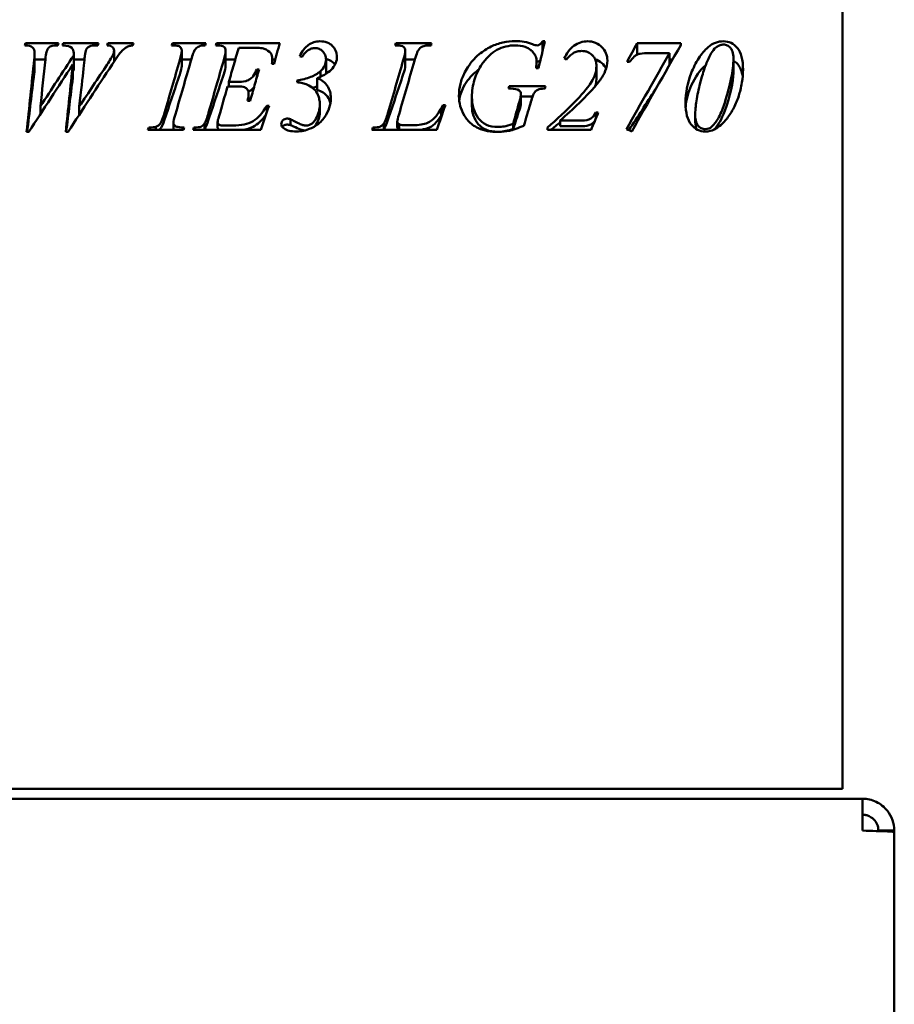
# Model space of a CAD drawing. Header units: millimetres. Extents: x 2243 to 3006, y 1276 to 2437.
# Tile 4 of 5: x 2787 to 3006, y 1704 to 1951. Entities that reach past the tile are written whole.
import ezdxf

# ---------------------------------------------------------------- set-up
doc = ezdxf.new("R2010")
doc.units = ezdxf.units.MM
doc.header["$LTSCALE"] = 12.5
doc.layers.add('Widoczne (ISO)', color=7, linetype='Continuous', lineweight=50)

msp = doc.modelspace()

# ---------------------------------------------------------------- linework, layer by layer
at = {"layer": 'Widoczne (ISO)'}
for p, q in [((2993.5, 1758.25), (2993.5, 2073.25)), ((2788.32, 1945.48), (2796.57, 1945.48)), ((2788.32, 1944.89), (2788.32, 1945.48)), ((2797.73, 1945.48), (2806.61, 1945.48)), ((2797.73, 1944.88), (2797.73, 1945.48)), ((2808.95, 1945.48), (2815.46, 1945.48)), ((2808.95, 1944.88), (2808.95, 1945.48)), ((2825.2, 1945.48), (2833.61, 1945.48)), ((2825.2, 1944.89), (2825.2, 1945.48)), ((2836.31, 1945.48), (2852.14, 1945.48)), ((2836.31, 1944.89), (2836.31, 1945.48)), ((2881.31, 1945.48), (2890.28, 1945.48)), ((2881.31, 1944.88), (2881.31, 1945.48)), ((2918.16, 1945.97), (2918.75, 1945.97)), ((2918.16, 1943.5), (2918.16, 1945.97)), ((2941.92, 1942.58), (2941.92, 1945.48)), ((2941.92, 1945.48), (2952.87, 1945.48)), ((2952.87, 1944.93), (2952.87, 1945.48)), ((2810.53, 1940.82), (2810.53, 1943.66)), ((2827.54, 1939.71), (2827.54, 1943.6)), ((2836.45, 1944.89), (2836.11, 1944.89)), ((2838.57, 1939.71), (2838.57, 1943.6)), ((2844.68, 1944.31), (2841.86, 1944.31)), ((2883.67, 1939.71), (2883.67, 1943.6)), ((2790.6, 1939.16), (2790.6, 1942.97)), ((2790.6, 1941.32), (2793.29, 1941.32)), ((2800.41, 1938.66), (2800.41, 1942.38)), ((2800.43, 1939.13), (2800.43, 1942.93)), ((2800.43, 1941.32), (2803.11, 1941.32)), ((2810.53, 1941.32), (2810.87, 1941.32)), ((2827.54, 1941.32), (2829.93, 1941.32)), ((2838.57, 1941.32), (2840.99, 1941.32)), ((2850.29, 1940.27), (2850.29, 1941.5)), ((2850.29, 1941.32), (2851.05, 1941.32)), ((2863.77, 1937.75), (2863.77, 1941.3)), ((2883.67, 1941.32), (2886.09, 1941.32)), ((2916.67, 1939.13), (2916.67, 1940.91)), ((2940.03, 1940.72), (2939.37, 1940.72)), ((2950.05, 1942.93), (2944.81, 1942.93)), ((2950.05, 1940.01), (2950.05, 1942.93)), ((2950.05, 1941.32), (2950.8, 1941.32)), ((2966.08, 1938.02), (2966.08, 1941.64)), ((2800.18, 1936.69), (2800.18, 1940.09)), ((2846.37, 1938.85), (2846.97, 1938.85)), ((2846.37, 1936.78), (2846.37, 1938.85)), ((2850.78, 1940.27), (2850.18, 1940.27)), ((2862.37, 1937.01), (2862.37, 1938.41)), ((2917.12, 1939.13), (2916.52, 1939.13)), ((2931.68, 1936.37), (2931.68, 1939.72)), ((2839.36, 1935.72), (2841.47, 1935.72)), ((2839.36, 1934.58), (2839.36, 1935.72)), ((2856.51, 1936.09), (2856.51, 1935.63)), ((2861.58, 1933.76), (2861.58, 1936.68)), ((2841.2, 1934.58), (2839.04, 1934.58)), ((2910.07, 1934.04), (2909.62, 1934.04)), ((2909.8, 1934.66), (2918.93, 1934.66)), ((2909.8, 1934.04), (2909.8, 1934.66)), ((2844.7, 1930.93), (2844.05, 1930.93)), ((2844.34, 1930.93), (2844.34, 1932.65)), ((2900.42, 1929.67), (2900.42, 1931.93)), ((2912.7, 1930.32), (2912.7, 1932.68)), ((2912.7, 1932.02), (2915.63, 1932.02)), ((2792.05, 1927.65), (2792.05, 1929.59)), ((2801.81, 1927.61), (2801.81, 1929.53)), ((2848.87, 1929.75), (2849.46, 1929.75)), ((2848.87, 1928.02), (2848.87, 1929.75)), ((2862.21, 1928.07), (2862.21, 1930.07)), ((2892.73, 1927.29), (2892.73, 1929.16)), ((2893.14, 1929.89), (2893.75, 1929.89)), ((2893.14, 1928.13), (2893.14, 1929.89)), ((2854.82, 1924.9), (2854.82, 1926.38)), ((2881.67, 1924.34), (2881.67, 1925.73)), ((2922.56, 1926), (2928.08, 1926)), ((2922.56, 1924.57), (2922.56, 1926)), ((2931.51, 1928.03), (2932.16, 1928.03)), ((2931.51, 1926.49), (2931.51, 1928.03)), ((2956.5, 1925.62), (2956.5, 1927.22)), ((2827.98, 1923.65), (2819.03, 1923.65)), ((2819.27, 1923.65), (2819.27, 1924.25)), ((2821.06, 1923.65), (2821.06, 1924.48)), ((2825.45, 1924.14), (2825.45, 1925.5)), ((2847.38, 1923.65), (2830.39, 1923.65)), ((2830.61, 1923.65), (2830.61, 1924.25)), ((2833.25, 1923.89), (2833.25, 1925.21)), ((2836.56, 1924.22), (2836.56, 1925.59)), ((2838.37, 1924.75), (2840.37, 1924.75)), ((2891.59, 1923.65), (2875.29, 1923.65)), ((2875.53, 1923.65), (2875.53, 1924.25)), ((2878.26, 1923.89), (2878.26, 1925.21)), ((2882.12, 1923.77), (2882.12, 1925.07)), ((2883.38, 1924.86), (2885.54, 1924.86)), ((2910.75, 1923.86), (2910.75, 1925.18)), ((2919.36, 1924.25), (2919.36, 1923.65)), ((2930.33, 1923.65), (2919.36, 1923.65)), ((2922.56, 1924.57), (2928.08, 1924.57)), ((2789.14, 1923.15), (2788.59, 1923.15)), ((2798.99, 1923.15), (2798.4, 1923.15)), ((2556.5, 1758.25), (2993.5, 1758.25)), ((2556.5, 1755.75), (2998.5, 1755.75)), ((2998.5, 1755.75), (2998.5, 1747.75)), ((3002.5, 1747.75), (3002.5, 1747.63)), ((3002.5, 1747.75), (3006.5, 1747.75)), ((3006.5, 1747.4), (3006.5, 1747.75)), ((3006.5, 1747.4), (3006.5, 1320.75))]:
    msp.add_line(p, q, dxfattribs=at)
for centre, major_axis, ratio, start_param, end_param in [((2788.23, 1913.05), (49.06, 164.81), 0.0542, 1.388899, 1.392503), ((2796.48, 1913.05), (-49.06, -164.81), 0.0542, 4.530491, 4.534096), ((2797.66, 1914.02), (38.63, 162.22), 0.044032, 1.386142, 1.389802), ((2806.52, 1913.05), (-49.06, -164.81), 0.0542, 4.530491, 4.534096), ((2808.88, 1914.02), (38.63, 162.22), 0.044032, 1.386142, 1.389802), ((2815.38, 1913.56), (-43.79, -163.45), 0.049175, 4.529052, 4.532685), ((2825.1, 1912.48), (54.46, 166.31), 0.0591, 1.390451, 1.394024), ((2833.52, 1913.05), (-49.06, -164.81), 0.0542, 4.530491, 4.534096), ((2836.21, 1912.48), (54.46, 166.31), 0.0591, 1.390451, 1.394024), ((2881.21, 1912.48), (54.46, 166.31), 0.0591, 1.390451, 1.394024), ((2890.22, 1914.43), (-33.58, -161.13), 0.038781, 4.526549, 4.530233), ((2923.92, 1821.69), (-775.94, 341.75), 0.129466, 4.768985, 4.769725), ((2909.71, 1914.23), (46.5, 163.89), 0.032447, 1.455007, 1.458847), ((2918.85, 1914.52), (-41.54, -162.69), 0.029414, 4.595767, 4.599636), ((2892.93, 1911.42), (101.01, 180.76), 0.04279, 1.492334, 1.496415), ((2892.93, 1910.71), (105.19, 161.95), 0.047771, 1.496882, 1.499345), ((2819.15, 1914.48), (66.61, 169.31), 0.01908, 1.520582, 1.524086), ((2828.07, 1915), (-49.81, -164.59), 0.015097, 4.660741, 4.664345), ((2830.5, 1914.67), (60.87, 167.62), 0.01779, 1.520076, 1.523616), ((2875.41, 1914.48), (66.61, 169.31), 0.01908, 1.520582, 1.524086), ((2939.89, 1878.51), (-824.57, 378.4), 0.045148, 4.73232, 4.733889)]:
    msp.add_ellipse(centre, major_axis=major_axis, ratio=ratio, start_param=start_param, end_param=end_param, dxfattribs=at)
for points in [[(2852.14, 1945.48), (2851.69, 1943.75), (2851.23, 1942.01), (2850.78, 1940.27)], [(2911.33, 1945.97), (2912.9, 1945.97), (2914.33, 1945.71), (2915.61, 1945.19)], [(2918.75, 1945.97), (2918.21, 1943.7), (2917.66, 1941.42), (2917.12, 1939.13)], [(2939.37, 1940.72), (2940.22, 1942.31), (2941.07, 1943.89), (2941.92, 1945.48)], [(2806.43, 1944.89), (2805.4, 1944.88), (2804.71, 1944.8), (2804.35, 1944.65)], [(2827.05, 1941.14), (2827.37, 1942.23), (2827.54, 1943.05), (2827.54, 1943.6)], [(2833.43, 1944.89), (2832.74, 1944.91), (2832.22, 1944.82), (2831.88, 1944.65)], [(2838.1, 1941.19), (2838.42, 1942.25), (2838.57, 1943.05), (2838.57, 1943.6)], [(2848.26, 1944.03), (2847.74, 1944.22), (2846.55, 1944.31), (2844.68, 1944.31)], [(2849.88, 1942.91), (2849.51, 1943.4), (2848.97, 1943.77), (2848.26, 1944.03)], [(2881.55, 1944.88), (2881.37, 1944.88), (2881.22, 1944.88), (2881.12, 1944.89)], [(2883.18, 1941.19), (2883.51, 1942.29), (2883.67, 1943.1), (2883.67, 1943.6)], [(2915.61, 1945.19), (2916.12, 1944.99), (2916.5, 1944.89), (2916.74, 1944.89)], [(2952.87, 1944.93), (2948.76, 1937.78), (2944.65, 1930.54), (2940.54, 1923.28)], [(2788.59, 1923.15), (2789.22, 1929.25), (2789.86, 1935.34), (2790.49, 1941.37)], [(2790.49, 1941.37), (2790.56, 1942.07), (2790.6, 1942.6), (2790.6, 1942.97)], [(2792.05, 1929.59), (2794.84, 1933.87), (2797.63, 1938.14), (2800.41, 1942.38)], [(2793.3, 1941.37), (2792.88, 1937.46), (2792.47, 1933.53), (2792.05, 1929.59)], [(2800.41, 1942.38), (2800.42, 1942.59), (2800.43, 1942.78), (2800.43, 1942.93)], [(2823.22, 1927.96), (2824.5, 1932.37), (2825.77, 1936.77), (2827.05, 1941.14)], [(2829.78, 1940.8), (2828.51, 1936.44), (2827.24, 1932.04), (2825.97, 1927.64)], [(2834.29, 1928.01), (2835.56, 1932.43), (2836.83, 1936.83), (2838.1, 1941.19)], [(2850.29, 1941.5), (2850.29, 1942.06), (2850.15, 1942.54), (2849.88, 1942.91)], [(2850.18, 1940.27), (2850.25, 1940.76), (2850.29, 1941.16), (2850.29, 1941.5)], [(2857.75, 1941.99), (2857.55, 1942.05), (2857.35, 1942.11), (2857.16, 1942.17)], [(2862.37, 1938.41), (2863.3, 1939.21), (2863.77, 1940.18), (2863.77, 1941.3)], [(2879.34, 1927.9), (2880.62, 1932.35), (2881.9, 1936.79), (2883.18, 1941.19)], [(2885.99, 1940.98), (2884.7, 1936.54), (2883.41, 1932.07), (2882.12, 1927.58)], [(2916.52, 1939.13), (2916.62, 1939.94), (2916.67, 1940.53), (2916.67, 1940.91)], [(2916.67, 1940.83), (2916.69, 1940.82), (2916.72, 1940.82), (2916.74, 1940.82)], [(2934.43, 1941.09), (2934.43, 1940.14), (2934.26, 1939.27), (2933.92, 1938.46)], [(2939.24, 1923.87), (2942.84, 1930.26), (2946.44, 1936.63), (2950.05, 1942.93)], [(2800.18, 1940.09), (2796.5, 1934.48), (2792.82, 1928.82), (2789.14, 1923.15)], [(2790.49, 1937.79), (2790.56, 1938.39), (2790.6, 1938.85), (2790.6, 1939.16)], [(2798.4, 1923.15), (2798.99, 1928.82), (2799.59, 1934.48), (2800.18, 1940.09)], [(2810.05, 1940.09), (2806.36, 1934.48), (2802.68, 1928.82), (2798.99, 1923.15)], [(2800.18, 1938.36), (2800.26, 1938.46), (2800.33, 1938.56), (2800.41, 1938.66)], [(2800.41, 1938.66), (2800.42, 1938.85), (2800.43, 1939), (2800.43, 1939.13)], [(2827.05, 1937.59), (2827.37, 1938.53), (2827.54, 1939.24), (2827.54, 1939.71)], [(2838.1, 1937.64), (2838.42, 1938.55), (2838.57, 1939.24), (2838.57, 1939.71)], [(2883.18, 1937.64), (2883.51, 1938.59), (2883.67, 1939.28), (2883.67, 1939.71)], [(2930.44, 1935.7), (2931.26, 1936.98), (2931.68, 1938.32), (2931.68, 1939.72)], [(2955.49, 1934.8), (2956.48, 1936.97), (2957.69, 1938.68), (2959.13, 1939.93)], [(2788.71, 1923.15), (2789.3, 1928.06), (2789.9, 1932.95), (2790.49, 1937.79)], [(2798.53, 1923.15), (2799.08, 1927.68), (2799.63, 1932.21), (2800.18, 1936.69)], [(2823.22, 1926.25), (2824.5, 1930.05), (2825.77, 1933.84), (2827.05, 1937.59)], [(2834.29, 1926.3), (2835.56, 1930.1), (2836.83, 1933.88), (2838.1, 1937.64)], [(2879.34, 1926.21), (2880.62, 1930.03), (2881.9, 1933.85), (2883.18, 1937.64)], [(2931.37, 1934.63), (2931.57, 1935.19), (2931.68, 1935.77), (2931.68, 1936.37)], [(2954.07, 1930.48), (2954.07, 1932.95), (2954.54, 1935.42), (2955.49, 1937.89)], [(2963.9, 1928.42), (2965.35, 1932.38), (2966.08, 1935.57), (2966.08, 1938.02)], [(2839.04, 1934.58), (2838.32, 1932.05), (2837.6, 1929.52), (2836.88, 1926.99)], [(2860.44, 1934.18), (2860.85, 1934.34), (2861.23, 1934.52), (2861.58, 1934.72)], [(2912.28, 1933.58), (2911.83, 1933.88), (2911.09, 1934.04), (2910.07, 1934.04)], [(2912.7, 1932.68), (2912.7, 1933.08), (2912.56, 1933.37), (2912.28, 1933.58)], [(2939.81, 1923.61), (2942.02, 1926.98), (2944.24, 1930.35), (2946.45, 1933.7)], [(2954.1, 1929.39), (2954.23, 1931.19), (2954.69, 1933), (2955.49, 1934.8)], [(2844.05, 1930.93), (2844.24, 1931.6), (2844.34, 1932.17), (2844.34, 1932.65)], [(2910.75, 1925.18), (2911.29, 1927.06), (2911.82, 1928.94), (2912.35, 1930.82)], [(2912.35, 1930.82), (2912.58, 1931.6), (2912.7, 1932.22), (2912.7, 1932.68)], [(2801.81, 1927.61), (2801.98, 1927.83), (2802.15, 1928.04), (2802.32, 1928.26)], [(2849.46, 1929.75), (2848.77, 1927.72), (2848.07, 1925.69), (2847.38, 1923.65)], [(2893.75, 1929.89), (2893.03, 1927.82), (2892.31, 1925.74), (2891.59, 1923.65)], [(2910.75, 1923.86), (2911.29, 1925.48), (2911.82, 1927.1), (2912.35, 1928.72)], [(2912.35, 1928.72), (2912.58, 1929.38), (2912.7, 1929.92), (2912.7, 1930.32)], [(2915.09, 1930.27), (2914.55, 1928.42), (2914.01, 1926.58), (2913.47, 1924.73)], [(2961.17, 1923.71), (2962.22, 1924.74), (2963.13, 1926.32), (2963.9, 1928.42)], [(2792.05, 1927.65), (2792.08, 1927.69), (2792.11, 1927.73), (2792.14, 1927.76)], [(2822.13, 1923.91), (2822.48, 1924.35), (2822.85, 1925.13), (2823.22, 1926.25)], [(2825.97, 1927.64), (2825.62, 1926.52), (2825.45, 1925.81), (2825.45, 1925.5)], [(2833.25, 1923.89), (2833.55, 1924.27), (2833.9, 1925.08), (2834.29, 1926.3)], [(2836.88, 1926.99), (2836.67, 1926.38), (2836.56, 1925.91), (2836.56, 1925.59)], [(2853.97, 1926.51), (2854.25, 1926.51), (2854.53, 1926.46), (2854.82, 1926.38)], [(2878.26, 1923.89), (2878.59, 1924.32), (2878.95, 1925.1), (2879.34, 1926.21)], [(2882.12, 1927.58), (2881.82, 1926.7), (2881.67, 1926.08), (2881.67, 1925.73)], [(2881.67, 1925.73), (2881.67, 1925.51), (2881.82, 1925.29), (2882.12, 1925.07)], [(2889.26, 1925.45), (2889.93, 1925.73), (2890.55, 1926.17), (2891.11, 1926.76)], [(2891.11, 1925.22), (2891.42, 1925.5), (2891.96, 1926.19), (2892.73, 1927.29)], [(2932.16, 1928.03), (2931.55, 1926.57), (2930.94, 1925.11), (2930.33, 1923.65)], [(2819.27, 1924.25), (2820.18, 1924.27), (2820.78, 1924.35), (2821.06, 1924.48)], [(2821.06, 1924.48), (2821.54, 1924.66), (2821.9, 1924.91), (2822.13, 1925.23)], [(2821.86, 1923.65), (2821.96, 1923.73), (2822.05, 1923.81), (2822.13, 1923.91)], [(2825.45, 1924.14), (2825.45, 1923.95), (2825.51, 1923.79), (2825.62, 1923.65)], [(2830.61, 1924.25), (2831.45, 1924.27), (2832.02, 1924.35), (2832.32, 1924.48)], [(2832.32, 1924.48), (2832.75, 1924.67), (2833.06, 1924.92), (2833.25, 1925.21)], [(2833.02, 1923.65), (2833.11, 1923.72), (2833.18, 1923.8), (2833.25, 1923.89)], [(2836.56, 1925.59), (2836.56, 1925.35), (2836.7, 1925.14), (2836.97, 1924.95)], [(2836.56, 1924.22), (2836.56, 1924.01), (2836.7, 1923.83), (2836.97, 1923.66)], [(2836.97, 1924.95), (2837.16, 1924.81), (2837.63, 1924.75), (2838.37, 1924.75)], [(2836.97, 1923.66), (2836.98, 1923.66), (2836.98, 1923.66), (2836.99, 1923.65)], [(2853.24, 1923.99), (2852.77, 1924.32), (2852.54, 1924.69), (2852.54, 1925.12)], [(2856.33, 1923.28), (2854.98, 1923.28), (2853.94, 1923.52), (2853.24, 1923.99)], [(2857.73, 1923.67), (2857.73, 1923.67), (2857.73, 1923.67), (2857.73, 1923.67)], [(2875.53, 1924.25), (2876.39, 1924.27), (2876.96, 1924.34), (2877.25, 1924.46)], [(2877.25, 1924.46), (2877.71, 1924.65), (2878.04, 1924.9), (2878.26, 1925.21)], [(2878.02, 1923.65), (2878.1, 1923.72), (2878.19, 1923.8), (2878.26, 1923.89)], [(2881.67, 1924.34), (2881.67, 1924.14), (2881.82, 1923.95), (2882.12, 1923.77)], [(2882.12, 1925.07), (2882.3, 1924.93), (2882.72, 1924.86), (2883.38, 1924.86)], [(2885.54, 1924.86), (2887.09, 1924.86), (2888.33, 1925.05), (2889.26, 1925.45)], [(2887.13, 1923.65), (2887.97, 1923.73), (2888.68, 1923.88), (2889.26, 1924.09)], [(2889.26, 1924.09), (2889.93, 1924.34), (2890.55, 1924.72), (2891.11, 1925.22)], [(2920.15, 1923.65), (2921, 1924.3), (2921.81, 1924.93), (2922.56, 1925.53)], [(2956.5, 1925.62), (2956.5, 1924.85), (2956.65, 1924.23), (2956.97, 1923.77)], [(2959.01, 1923.87), (2959.67, 1923.87), (2960.24, 1924.08), (2960.7, 1924.51)], [(2961.28, 1923.76), (2960.63, 1923.44), (2959.88, 1923.28), (2959.03, 1923.28)]]:
    msp.add_open_spline(points, degree=3, dxfattribs=at)
for points, knots in [([(2857.16, 1942.17), (2857.42, 1942.74), (2857.73, 1943.3), (2858.6, 1944.42), (2859.05, 1944.78), (2859.75, 1945.28), (2860.21, 1945.52), (2861.2, 1945.84), (2861.71, 1945.92), (2862.22, 1945.92)], [-0.4967539, -0.4967539, -0.4967539, -0.4967539, -0.4148406, -0.4148406, -0.3134072, -0.3134072, -0.1554767, -0.1554767, 0, 0, 0, 0]), ([(2862.22, 1945.92), (2862.84, 1945.92), (2863.46, 1945.83), (2864.67, 1945.37), (2865.08, 1945.03), (2865.7, 1944.45), (2865.99, 1944.05), (2866.31, 1943.34), (2866.39, 1943.08), (2866.5, 1942.53), (2866.52, 1942.24), (2866.52, 1941.96)], [-0.5230788, -0.5230788, -0.5230788, -0.5230788, -0.4280292, -0.4280292, -0.3233044, -0.3233044, -0.1705426, -0.1705426, -0.0876409, -0.0876409, 0, 0, 0, 0]), ([(2905.24, 1944.59), (2906.19, 1945.05), (2907.18, 1945.39), (2909.24, 1945.86), (2910.28, 1945.97), (2911.33, 1945.97)], [-0.6331354, -0.6331354, -0.6331354, -0.6331354, -0.3153479, -0.3153479, 0, 0, 0, 0]), ([(2916.74, 1944.89), (2917, 1944.89), (2917.23, 1944.96), (2917.42, 1945.08), (2917.61, 1945.2), (2917.86, 1945.5), (2918.16, 1945.97)], [0, 0, 0, 0, 1, 1, 1, 2, 2, 2, 2]), ([(2923.62, 1941.57), (2923.88, 1942.22), (2924.22, 1942.84), (2925.18, 1944.12), (2925.71, 1944.55), (2926.55, 1945.14), (2927.1, 1945.44), (2928.28, 1945.82), (2928.87, 1945.92), (2929.48, 1945.92)], [-0.5896699, -0.5896699, -0.5896699, -0.5896699, -0.4935452, -0.4935452, -0.3721803, -0.3721803, -0.1833441, -0.1833441, 0, 0, 0, 0]), ([(2929.48, 1945.92), (2930.15, 1945.92), (2930.8, 1945.81), (2932.15, 1945.26), (2932.66, 1944.84), (2933.45, 1944.05), (2933.82, 1943.54), (2934.32, 1942.35), (2934.43, 1941.73), (2934.43, 1941.09)], [-0.6569057, -0.6569057, -0.6569057, -0.6569057, -0.5338408, -0.5338408, -0.3897347, -0.3897347, -0.1949556, -0.1949556, 0, 0, 0, 0]), ([(2959.77, 1944.45), (2960.31, 1944.92), (2960.91, 1945.3), (2962.22, 1945.8), (2962.89, 1945.92), (2963.58, 1945.92)], [-0.4223718, -0.4223718, -0.4223718, -0.4223718, -0.2074007, -0.2074007, 0, 0, 0, 0]), ([(2963.58, 1945.92), (2964.97, 1945.92), (2966.14, 1945.35), (2967.08, 1944.21), (2968.03, 1943.08), (2968.5, 1941.28), (2968.5, 1938.81)], [0, 0, 0, 0, 1, 1, 1, 2, 2, 2, 2]), ([(2790.6, 1942.97), (2790.6, 1943.59), (2790.42, 1944.06), (2790.06, 1944.38), (2789.7, 1944.7), (2789.06, 1944.87), (2788.14, 1944.89)], [0, 0, 0, 0, 1, 1, 1, 2, 2, 2, 2]), ([(2796.39, 1944.89), (2795.28, 1944.91), (2794.53, 1944.71), (2794.12, 1944.31), (2793.71, 1943.91), (2793.44, 1942.93), (2793.3, 1941.37)], [0, 0, 0, 0, 1, 1, 1, 2, 2, 2, 2]), ([(2800.43, 1942.93), (2800.43, 1943.52), (2800.25, 1943.98), (2799.9, 1944.3), (2799.55, 1944.63), (2798.78, 1944.82), (2797.59, 1944.89)], [0, 0, 0, 0, 1, 1, 1, 2, 2, 2, 2]), ([(2804.35, 1944.65), (2804.1, 1944.53), (2803.88, 1944.34), (2803.7, 1944.07), (2803.52, 1943.81), (2803.38, 1943.36), (2803.27, 1942.74)], [0, 0, 0, 0, 1, 1, 1, 2, 2, 2, 2]), ([(2810.53, 1943.66), (2810.53, 1943.96), (2810.4, 1944.23), (2810.15, 1944.46), (2809.89, 1944.69), (2809.44, 1944.84), (2808.81, 1944.89)], [0, 0, 0, 0, 1, 1, 1, 2, 2, 2, 2]), ([(2808.81, 1940.09), (2809.11, 1940.55), (2809.46, 1941.08), (2810.09, 1942.14), (2810.2, 1942.4), (2810.42, 1942.91), (2810.53, 1943.31), (2810.53, 1943.66)], [-0.1523286, -0.1523286, -0.1523286, -0.1523286, -0.1316477, -0.1316477, -0.1061272, -0.1061272, 0, 0, 0, 0]), ([(2812.19, 1943.14), (2811.97, 1942.89), (2811.64, 1942.43), (2810.97, 1941.47), (2810.48, 1940.75), (2810.05, 1940.09)], [-0.3699705, -0.3699705, -0.3699705, -0.3699705, -0.2389798, -0.2389798, 0, 0, 0, 0]), ([(2815.3, 1944.89), (2815.02, 1944.87), (2814.75, 1944.83), (2814.12, 1944.66), (2813.88, 1944.54), (2813.51, 1944.35), (2813.26, 1944.16), (2812.74, 1943.72), (2812.45, 1943.43), (2812.19, 1943.14)], [-0.2712067, -0.2712067, -0.2712067, -0.2712067, -0.242568, -0.242568, -0.2038184, -0.2038184, -0.1173935, -0.1173935, 0, 0, 0, 0]), ([(2827.54, 1943.6), (2827.54, 1943.87), (2827.46, 1944.11), (2827.32, 1944.3), (2827.18, 1944.5), (2826.96, 1944.64), (2826.67, 1944.74), (2826.38, 1944.84), (2825.83, 1944.89), (2825, 1944.89)], [0, 0, 0, 0, 1, 1, 1, 2, 2, 2, 3, 3, 3, 3]), ([(2831.88, 1944.65), (2831.71, 1944.57), (2831.54, 1944.47), (2831.23, 1944.24), (2831.1, 1944.11), (2830.87, 1943.84), (2830.81, 1943.73), (2830.62, 1943.4), (2830.46, 1942.99), (2830.14, 1942.06), (2829.94, 1941.39), (2829.78, 1940.8)], [-0.3875272, -0.3875272, -0.3875272, -0.3875272, -0.3561371, -0.3561371, -0.3260926, -0.3260926, -0.2990564, -0.2990564, -0.1843851, -0.1843851, 0, 0, 0, 0]), ([(2838.57, 1943.6), (2838.57, 1944), (2838.43, 1944.32), (2838.14, 1944.55), (2837.85, 1944.78), (2837.29, 1944.89), (2836.45, 1944.89)], [0, 0, 0, 0, 1, 1, 1, 2, 2, 2, 2]), ([(2841.86, 1944.31), (2841.44, 1942.88), (2841.03, 1941.46), (2840.19, 1938.59), (2839.78, 1937.16), (2839.36, 1935.72)], [-0.9052861, -0.9052861, -0.9052861, -0.9052861, -0.4526431, -0.4526431, 0, 0, 0, 0]), ([(2860.98, 1944.2), (2860.68, 1944.2), (2860.39, 1944.16), (2859.8, 1943.97), (2859.53, 1943.83), (2858.98, 1943.46), (2858.72, 1943.22), (2858.21, 1942.66), (2857.97, 1942.33), (2857.75, 1941.99)], [-0.4119988, -0.4119988, -0.4119988, -0.4119988, -0.3215201, -0.3215201, -0.22741, -0.22741, -0.1221714, -0.1221714, 0, 0, 0, 0]), ([(2863.77, 1941.3), (2863.77, 1941.7), (2863.71, 1942.1), (2863.38, 1942.92), (2863.12, 1943.21), (2862.69, 1943.64), (2862.39, 1943.86), (2861.89, 1944.07), (2861.72, 1944.12), (2861.36, 1944.19), (2861.17, 1944.2), (2860.98, 1944.2)], [-0.3561793, -0.3561793, -0.3561793, -0.3561793, -0.2945001, -0.2945001, -0.2214409, -0.2214409, -0.1097977, -0.1097977, -0.0558889, -0.0558889, 0, 0, 0, 0]), ([(2883.67, 1943.6), (2883.67, 1944), (2883.52, 1944.32), (2883.23, 1944.54), (2882.93, 1944.76), (2882.37, 1944.88), (2881.55, 1944.88)], [0, 0, 0, 0, 1, 1, 1, 2, 2, 2, 2]), ([(2886.96, 1943.67), (2886.85, 1943.52), (2886.71, 1943.2), (2886.36, 1942.23), (2886.15, 1941.55), (2885.99, 1940.98)], [-0.3183857, -0.3183857, -0.3183857, -0.3183857, -0.1798279, -0.1798279, 0, 0, 0, 0]), ([(2890.16, 1944.89), (2889.15, 1944.89), (2888.43, 1944.8), (2888.01, 1944.61), (2887.58, 1944.42), (2887.23, 1944.11), (2886.96, 1943.67)], [0, 0, 0, 0, 1, 1, 1, 2, 2, 2, 2]), ([(2897.15, 1932.15), (2897.15, 1933.2), (2897.27, 1934.23), (2897.75, 1936.16), (2898.1, 1937.09), (2898.96, 1938.75), (2899.31, 1939.33), (2900.11, 1940.48), (2900.91, 1941.54), (2903.17, 1943.43), (2904.16, 1944.08), (2905.24, 1944.59)], [-3.19356, -3.19356, -3.19356, -3.19356, -2.229757, -2.229757, -1.368642, -1.368642, -0.886712, -0.886712, -0.359507, -0.359507, 0, 0, 0, 0]), ([(2911.33, 1944.89), (2910.51, 1944.89), (2909.69, 1944.8), (2908.12, 1944.41), (2907.39, 1944.12), (2905.97, 1943.33), (2905.32, 1942.84), (2904.07, 1941.66), (2903.5, 1940.97), (2902.99, 1940.24)], [-1.004277, -1.004277, -1.004277, -1.004277, -0.757372, -0.757372, -0.517932, -0.517932, -0.270315, -0.270315, 0, 0, 0, 0]), ([(2916.67, 1940.91), (2916.67, 1941.31), (2916.6, 1941.7), (2916.3, 1942.47), (2916.08, 1942.82), (2915.58, 1943.4), (2915.36, 1943.6), (2914.81, 1944.06), (2914.31, 1944.34), (2912.99, 1944.8), (2912.15, 1944.89), (2911.33, 1944.89)], [-0.5670882, -0.5670882, -0.5670882, -0.5670882, -0.5164021, -0.5164021, -0.4640854, -0.4640854, -0.4196399, -0.4196399, -0.2458717, -0.2458717, 0, 0, 0, 0]), ([(2927.96, 1943.48), (2927.59, 1943.48), (2927.22, 1943.44), (2926.52, 1943.25), (2926.19, 1943.12), (2925.55, 1942.75), (2925.25, 1942.52), (2924.69, 1941.98), (2924.43, 1941.66), (2924.2, 1941.32)], [-0.4559049, -0.4559049, -0.4559049, -0.4559049, -0.3451908, -0.3451908, -0.2370553, -0.2370553, -0.1242051, -0.1242051, 0, 0, 0, 0]), ([(2931.68, 1939.72), (2931.68, 1940.12), (2931.63, 1940.52), (2931.43, 1941.26), (2931.28, 1941.59), (2930.95, 1942.09), (2930.8, 1942.27), (2930.32, 1942.76), (2929.96, 1943.01), (2929.3, 1943.29), (2929.05, 1943.36), (2928.51, 1943.46), (2928.24, 1943.48), (2927.96, 1943.48)], [-0.6011646, -0.6011646, -0.6011646, -0.6011646, -0.4806787, -0.4806787, -0.3690501, -0.3690501, -0.2991941, -0.2991941, -0.1623839, -0.1623839, -0.0839753, -0.0839753, 0, 0, 0, 0]), ([(2955.49, 1937.89), (2956, 1939.21), (2956.63, 1940.51), (2958.07, 1942.72), (2958.85, 1943.66), (2959.77, 1944.45)], [-0.7961819, -0.7961819, -0.7961819, -0.7961819, -0.3674041, -0.3674041, 0, 0, 0, 0]), ([(2963.62, 1945.09), (2963.33, 1945.09), (2963.05, 1945.04), (2962.48, 1944.84), (2962.19, 1944.69), (2961.58, 1944.29), (2961.2, 1943.97), (2960.44, 1942.82), (2960.19, 1942.35), (2959.53, 1940.99), (2959.15, 1940.02), (2958.41, 1937.87), (2958.04, 1936.61), (2957.72, 1935.38)], [-1.504689, -1.504689, -1.504689, -1.504689, -1.321445, -1.321445, -1.117326, -1.117326, -0.849392, -0.849392, -0.691795, -0.691795, -0.384019, -0.384019, 0, 0, 0, 0]), ([(2966.08, 1941.64), (2966.08, 1942.2), (2966.02, 1942.8), (2965.67, 1943.85), (2965.45, 1944.13), (2965.12, 1944.51), (2964.85, 1944.73), (2964.4, 1944.95), (2964.25, 1945), (2963.94, 1945.07), (2963.78, 1945.09), (2963.62, 1945.09)], [-0.2970456, -0.2970456, -0.2970456, -0.2970456, -0.2479961, -0.2479961, -0.1999621, -0.1999621, -0.0962486, -0.0962486, -0.0484384, -0.0484384, 0, 0, 0, 0]), ([(2803.27, 1942.74), (2803.23, 1942.55), (2803.1, 1941.31), (2802.87, 1939.01), (2802.63, 1936.71), (2802.28, 1933.56), (2801.81, 1929.53)], [0, 0, 0, 0, 1, 1, 1, 2, 2, 2, 2]), ([(2866.52, 1941.96), (2866.52, 1940.98), (2866.15, 1940.03), (2865.41, 1939.12), (2864.66, 1938.2), (2863.39, 1937.39), (2861.58, 1936.68)], [0, 0, 0, 0, 1, 1, 1, 2, 2, 2, 2]), ([(2863.76, 1941.52), (2864.37, 1941.36), (2864.89, 1941.1), (2865.61, 1940.52), (2865.83, 1940.28), (2866.01, 1940.01)], [0.4367531, 0.4367531, 0.4367531, 0.4367531, 1, 1, 1.3445171, 1.3445171, 1.3445171, 1.3445171]), ([(2916.74, 1940.82), (2917, 1940.82), (2917.23, 1940.88), (2917.47, 1941.01), (2917.53, 1941.05), (2917.59, 1941.1)], [0, 0, 0, 0, 1, 1, 1.263721, 1.263721, 1.263721, 1.263721]), ([(2931.34, 1941.42), (2931.95, 1941.22), (2932.5, 1940.91), (2933.51, 1940.05), (2933.89, 1939.56), (2934.13, 1939.02)], [0.481754, 0.481754, 0.481754, 0.481754, 1, 1, 1.541904, 1.541904, 1.541904, 1.541904]), ([(2944.81, 1942.93), (2944.09, 1942.93), (2943.32, 1942.9), (2942.24, 1942.71), (2942, 1942.61), (2941.63, 1942.43), (2941.4, 1942.26), (2940.78, 1941.7), (2940.37, 1941.18), (2940.03, 1940.72)], [-0.3543558, -0.3543558, -0.3543558, -0.3543558, -0.2957896, -0.2957896, -0.2520192, -0.2520192, -0.1725573, -0.1725573, 0, 0, 0, 0]), ([(2963.9, 1930.48), (2964.54, 1932.51), (2965.13, 1934.64), (2965.85, 1938.31), (2966.08, 1940.02), (2966.08, 1941.64)], [-1.129674, -1.129674, -1.129674, -1.129674, -0.491266, -0.491266, 0, 0, 0, 0]), ([(2966.08, 1941.04), (2966.44, 1940.83), (2966.77, 1940.56), (2967.8, 1939.49), (2968.25, 1938.42), (2968.42, 1937.02)], [0.670928, 0.670928, 0.670928, 0.670928, 1, 1, 1.759425, 1.759425, 1.759425, 1.759425]), ([(2801.81, 1929.53), (2802.98, 1931.3), (2804.15, 1933.06), (2806.48, 1936.59), (2807.64, 1938.34), (2808.81, 1940.09)], [-1.273603, -1.273603, -1.273603, -1.273603, -0.636802, -0.636802, 0, 0, 0, 0]), ([(2841.47, 1935.72), (2842.16, 1935.72), (2842.93, 1935.77), (2844.18, 1936.08), (2844.5, 1936.27), (2844.97, 1936.59), (2845.23, 1936.86), (2845.84, 1937.66), (2846.14, 1938.27), (2846.37, 1938.85)], [-0.4333461, -0.4333461, -0.4333461, -0.4333461, -0.3620035, -0.3620035, -0.3011546, -0.3011546, -0.1900499, -0.1900499, 0, 0, 0, 0]), ([(2846.97, 1938.85), (2846.59, 1937.53), (2846.21, 1936.22), (2845.46, 1933.58), (2845.08, 1932.25), (2844.7, 1930.93)], [-0.8296956, -0.8296956, -0.8296956, -0.8296956, -0.4148478, -0.4148478, 0, 0, 0, 0]), ([(2856.51, 1936.09), (2857.66, 1936.26), (2858.86, 1936.53), (2860.82, 1937.31), (2861.67, 1937.78), (2862.37, 1938.41)], [-0.6352484, -0.6352484, -0.6352484, -0.6352484, -0.2841611, -0.2841611, 0, 0, 0, 0]), ([(2897.22, 1931.04), (2897.37, 1932.24), (2897.74, 1933.39), (2899.14, 1935.95), (2900.14, 1937.18), (2901.59, 1938.4), (2901.84, 1938.6), (2902.1, 1938.79)], [0.244309, 0.244309, 0.244309, 0.244309, 1, 1, 2, 2, 2.209486, 2.209486, 2.209486, 2.209486]), ([(2902.99, 1940.24), (2902.15, 1939.03), (2901.5, 1937.72), (2900.62, 1934.89), (2900.42, 1933.43), (2900.42, 1931.93)], [-0.8961495, -0.8961495, -0.8961495, -0.8961495, -0.4504548, -0.4504548, 0, 0, 0, 0]), ([(2933.92, 1938.46), (2933.63, 1937.77), (2933.23, 1937.09), (2932.28, 1935.7), (2931.67, 1934.95), (2931.05, 1934.25)], [-0.5080793, -0.5080793, -0.5080793, -0.5080793, -0.2815457, -0.2815457, 0, 0, 0, 0]), ([(2968.5, 1938.81), (2968.5, 1937.74), (2968.41, 1936.66), (2968.02, 1934.24), (2967.7, 1933.08), (2967.12, 1931.24), (2966.7, 1930.2), (2965.7, 1928.26), (2965.13, 1927.37), (2964.48, 1926.54)], [-1.093313, -1.093313, -1.093313, -1.093313, -0.900749, -0.900749, -0.655328, -0.655328, -0.317994, -0.317994, 0, 0, 0, 0]), ([(2862.21, 1930.07), (2862.21, 1930.49), (2862.17, 1930.91), (2862.01, 1931.71), (2861.9, 1932.09), (2861.47, 1933.08), (2861.12, 1933.55), (2860.21, 1934.43), (2859.61, 1934.77), (2858.7, 1935.18), (2858.29, 1935.33), (2857.41, 1935.54), (2856.96, 1935.6), (2856.51, 1935.63)], [-0.7078152, -0.7078152, -0.7078152, -0.7078152, -0.6320052, -0.6320052, -0.5601974, -0.5601974, -0.4362601, -0.4362601, -0.2697928, -0.2697928, -0.1364065, -0.1364065, 0, 0, 0, 0]), ([(2861.58, 1936.68), (2862.7, 1936.22), (2863.55, 1935.55), (2864.13, 1934.69), (2864.71, 1933.83), (2864.99, 1932.79), (2864.99, 1931.57)], [0, 0, 0, 0, 1, 1, 1, 2, 2, 2, 2]), ([(2919.36, 1924.25), (2921.7, 1926.29), (2924.18, 1928.56), (2927.71, 1932.21), (2929.34, 1934.02), (2930.44, 1935.7)], [-1.534893, -1.534893, -1.534893, -1.534893, -0.605358, -0.605358, 0, 0, 0, 0]), ([(2844.34, 1932.65), (2844.34, 1933.11), (2844.25, 1933.48), (2844.06, 1933.75), (2843.88, 1934.03), (2843.62, 1934.23), (2843.29, 1934.37), (2842.96, 1934.51), (2842.26, 1934.58), (2841.2, 1934.58)], [0, 0, 0, 0, 1, 1, 1, 2, 2, 2, 3, 3, 3, 3]), ([(2844.26, 1933.31), (2844.41, 1933.37), (2844.54, 1933.43), (2845.05, 1933.72), (2845.4, 1934.05), (2845.72, 1934.49)], [0.8166652, 0.8166652, 0.8166652, 0.8166652, 1, 1, 1.578034, 1.578034, 1.578034, 1.578034]), ([(2861.58, 1933.76), (2862.7, 1933.36), (2863.55, 1932.79), (2864.51, 1931.56), (2864.76, 1931), (2864.89, 1930.38)], [0, 0, 0, 0, 1, 1, 1.657651, 1.657651, 1.657651, 1.657651]), ([(2918.77, 1934.04), (2917.93, 1934.03), (2917.32, 1933.93), (2916.95, 1933.75), (2916.57, 1933.56), (2916.24, 1933.25), (2915.97, 1932.81)], [0, 0, 0, 0, 1, 1, 1, 2, 2, 2, 2]), ([(2931.05, 1934.25), (2929.88, 1932.94), (2928.6, 1931.63), (2925.8, 1928.91), (2924.17, 1927.43), (2922.56, 1926)], [-1.175503, -1.175503, -1.175503, -1.175503, -0.645302, -0.645302, 0, 0, 0, 0]), ([(2957.72, 1935.38), (2957.35, 1933.93), (2957.03, 1932.43), (2956.62, 1929.73), (2956.5, 1928.46), (2956.5, 1927.22)], [-0.8225367, -0.8225367, -0.8225367, -0.8225367, -0.371387, -0.371387, 0, 0, 0, 0]), ([(2864.99, 1931.57), (2864.99, 1930.78), (2864.86, 1930), (2864.32, 1928.38), (2863.89, 1927.58), (2863.15, 1926.49), (2862.81, 1926.1), (2861.57, 1924.88), (2860.63, 1924.35), (2859.27, 1923.76), (2858.7, 1923.58), (2857.52, 1923.34), (2856.93, 1923.28), (2856.33, 1923.28)], [-1.061588, -1.061588, -1.061588, -1.061588, -0.909195, -0.909195, -0.737224, -0.737224, -0.623671, -0.623671, -0.361051, -0.361051, -0.180138, -0.180138, 0, 0, 0, 0]), ([(2907, 1923.15), (2906.1, 1923.15), (2905.18, 1923.22), (2903.53, 1923.53), (2902.78, 1923.75), (2900.97, 1924.59), (2900.1, 1925.31), (2899.15, 1926.34), (2898.84, 1926.74), (2897.94, 1928.21), (2897.62, 1929.26), (2897.27, 1930.47), (2897.15, 1931.3), (2897.15, 1932.15)], [-0.6589686, -0.6589686, -0.6589686, -0.6589686, -0.5893416, -0.5893416, -0.5289447, -0.5289447, -0.4352417, -0.4352417, -0.3814502, -0.3814502, -0.2544654, -0.2544654, 0, 0, 0, 0]), ([(2900.42, 1931.93), (2900.42, 1929.89), (2900.95, 1928.13), (2902.02, 1926.64), (2903.09, 1925.15), (2904.73, 1924.41), (2906.96, 1924.41)], [0, 0, 0, 0, 1, 1, 1, 2, 2, 2, 2]), ([(2915.97, 1932.81), (2915.87, 1932.65), (2915.75, 1932.35), (2915.43, 1931.44), (2915.24, 1930.8), (2915.09, 1930.27)], [-0.2937566, -0.2937566, -0.2937566, -0.2937566, -0.167496, -0.167496, 0, 0, 0, 0]), ([(2840.37, 1924.75), (2842.48, 1924.75), (2844.17, 1925.12), (2845.45, 1925.87), (2846.72, 1926.62), (2847.86, 1927.91), (2848.87, 1929.75)], [0, 0, 0, 0, 1, 1, 1, 2, 2, 2, 2]), ([(2858.85, 1924.78), (2859.11, 1924.78), (2859.37, 1924.83), (2859.87, 1925), (2860.1, 1925.14), (2860.8, 1925.69), (2861.11, 1926.21), (2861.57, 1927.02), (2861.81, 1927.6), (2862.13, 1928.82), (2862.21, 1929.44), (2862.21, 1930.07)], [-0.5462033, -0.5462033, -0.5462033, -0.5462033, -0.5081944, -0.5081944, -0.4695767, -0.4695767, -0.3798176, -0.3798176, -0.1895158, -0.1895158, 0, 0, 0, 0]), ([(2891.11, 1926.76), (2891.3, 1926.96), (2891.55, 1927.31), (2892.07, 1928.08), (2892.43, 1928.66), (2892.73, 1929.16)], [-0.2806557, -0.2806557, -0.2806557, -0.2806557, -0.1750114, -0.1750114, 0, 0, 0, 0]), ([(2900.42, 1929.67), (2900.42, 1927.92), (2900.95, 1926.4), (2903.09, 1923.84), (2904.73, 1923.2), (2906.96, 1923.2)], [0, 0, 0, 0, 1, 1, 2, 2, 2, 2]), ([(2959.03, 1923.28), (2957.62, 1923.28), (2956.44, 1923.85), (2955.49, 1925.01), (2954.54, 1926.16), (2954.07, 1927.99), (2954.07, 1930.48)], [0, 0, 0, 0, 1, 1, 1, 2, 2, 2, 2]), ([(2960.7, 1924.51), (2961.41, 1925.18), (2961.98, 1926.03), (2963.04, 1928.01), (2963.52, 1929.27), (2963.9, 1930.48)], [-0.6733031, -0.6733031, -0.6733031, -0.6733031, -0.3826967, -0.3826967, 0, 0, 0, 0]), ([(2822.13, 1925.23), (2822.33, 1925.53), (2822.51, 1925.92), (2822.88, 1926.82), (2823.07, 1927.42), (2823.22, 1927.96)], [-0.2936312, -0.2936312, -0.2936312, -0.2936312, -0.1696689, -0.1696689, 0, 0, 0, 0]), ([(2833.25, 1925.21), (2833.42, 1925.47), (2833.59, 1925.85), (2833.94, 1926.8), (2834.14, 1927.44), (2834.29, 1928.01)], [-0.3051564, -0.3051564, -0.3051564, -0.3051564, -0.1771379, -0.1771379, 0, 0, 0, 0]), ([(2842.75, 1923.65), (2843.79, 1923.81), (2844.69, 1924.08), (2846.65, 1925.06), (2847.74, 1926.1), (2848.71, 1927.55)], [0.409727, 0.409727, 0.409727, 0.409727, 1, 1, 1.947139, 1.947139, 1.947139, 1.947139]), ([(2852.54, 1925.12), (2852.54, 1925.51), (2852.67, 1925.83), (2852.95, 1926.1), (2853.23, 1926.37), (2853.57, 1926.51), (2853.97, 1926.51)], [0, 0, 0, 0, 1, 1, 1, 2, 2, 2, 2]), ([(2854.82, 1926.38), (2854.96, 1926.33), (2855.25, 1926.18), (2856.12, 1925.71), (2856.51, 1925.48), (2857.42, 1925.05), (2857.7, 1924.95), (2858.25, 1924.82), (2858.54, 1924.78), (2858.85, 1924.78)], [-0.3250912, -0.3250912, -0.3250912, -0.3250912, -0.258593, -0.258593, -0.1699609, -0.1699609, -0.0903997, -0.0903997, 0, 0, 0, 0]), ([(2860.98, 1924.6), (2861.08, 1924.71), (2861.17, 1924.84), (2861.89, 1925.94), (2862.21, 1926.97), (2862.21, 1928.07)], [0.862009, 0.862009, 0.862009, 0.862009, 1, 1, 2, 2, 2, 2]), ([(2878.26, 1925.21), (2878.45, 1925.5), (2878.63, 1925.89), (2878.99, 1926.78), (2879.18, 1927.37), (2879.34, 1927.9)], [-0.2889007, -0.2889007, -0.2889007, -0.2889007, -0.1679055, -0.1679055, 0, 0, 0, 0]), ([(2928.08, 1926), (2928.97, 1926), (2929.7, 1926.19), (2930.27, 1926.55), (2930.85, 1926.92), (2931.26, 1927.41), (2931.51, 1928.03)], [0, 0, 0, 0, 1, 1, 1, 2, 2, 2, 2]), ([(2928.08, 1924.57), (2928.97, 1924.57), (2929.7, 1924.73), (2930.69, 1925.27), (2931.02, 1925.55), (2931.27, 1925.89)], [0, 0, 0, 0, 1, 1, 1.720848, 1.720848, 1.720848, 1.720848]), ([(2956.5, 1927.22), (2956.5, 1926.69), (2956.55, 1926.12), (2956.9, 1925.1), (2957.12, 1924.83), (2957.46, 1924.45), (2957.72, 1924.24), (2958.17, 1924.02), (2958.33, 1923.96), (2958.67, 1923.89), (2958.84, 1923.87), (2959.01, 1923.87)], [-0.3043936, -0.3043936, -0.3043936, -0.3043936, -0.2541751, -0.2541751, -0.2042852, -0.2042852, -0.1031895, -0.1031895, -0.0523212, -0.0523212, 0, 0, 0, 0]), ([(2964.48, 1926.54), (2964.01, 1925.95), (2963.49, 1925.38), (2962.41, 1924.45), (2961.87, 1924.06), (2961.28, 1923.76)], [-0.4266056, -0.4266056, -0.4266056, -0.4266056, -0.199219, -0.199219, 0, 0, 0, 0]), ([(2825.45, 1925.5), (2825.45, 1925.26), (2825.52, 1925.06), (2825.66, 1924.88), (2825.79, 1924.71), (2826.01, 1924.57), (2826.3, 1924.48), (2826.6, 1924.38), (2827.22, 1924.31), (2828.16, 1924.25)], [0, 0, 0, 0, 1, 1, 1, 2, 2, 2, 3, 3, 3, 3]), ([(2852.75, 1924.45), (2852.81, 1924.53), (2852.87, 1924.59), (2853.23, 1924.89), (2853.57, 1925), (2853.97, 1925)], [0.725696, 0.725696, 0.725696, 0.725696, 1, 1, 2, 2, 2, 2]), ([(2853.97, 1925), (2854.11, 1925), (2854.25, 1924.99), (2854.54, 1924.96), (2854.68, 1924.93), (2854.82, 1924.9)], [-0.08545327, -0.08545327, -0.08545327, -0.08545327, -0.04350332, -0.04350332, 0, 0, 0, 0]), ([(2854.82, 1924.9), (2854.99, 1924.84), (2855.41, 1924.66), (2856.76, 1924.01), (2857.29, 1923.79), (2857.93, 1923.61), (2858.19, 1923.56), (2858.46, 1923.54)], [0, 0, 0, 0, 1, 1, 2, 2, 2.682175, 2.682175, 2.682175, 2.682175]), ([(2882.12, 1923.77), (2882.17, 1923.73), (2882.24, 1923.71), (2882.35, 1923.67), (2882.39, 1923.66), (2882.44, 1923.65)], [-0.12297888, -0.12297888, -0.12297888, -0.12297888, -0.10260821, -0.10260821, -0.08890373, -0.08890373, -0.08890373, -0.08890373]), ([(2906.96, 1924.41), (2907.51, 1924.41), (2908.03, 1924.45), (2908.53, 1924.55), (2909.02, 1924.65), (2909.76, 1924.86), (2910.75, 1925.18)], [0, 0, 0, 0, 1, 1, 1, 2, 2, 2, 2]), ([(2906.96, 1923.2), (2907.48, 1923.2), (2908.01, 1923.23), (2908.67, 1923.35), (2908.82, 1923.38), (2909.51, 1923.52), (2910.2, 1923.71), (2910.75, 1923.86)], [-0.3390875, -0.3390875, -0.3390875, -0.3390875, -0.2089489, -0.2089489, -0.1720842, -0.1720842, 0, 0, 0, 0]), ([(2913.47, 1924.73), (2912.82, 1924.45), (2912.12, 1924.17), (2910.69, 1923.67), (2910.19, 1923.54), (2908.93, 1923.25), (2907.97, 1923.15), (2907, 1923.15)], [-0.4755622, -0.4755622, -0.4755622, -0.4755622, -0.3894093, -0.3894093, -0.2906484, -0.2906484, 0, 0, 0, 0]), ([(3006.5, 1747.75), (3006.5, 1749.55), (3005.87, 1751.34), (3004, 1753.67), (3003.04, 1754.44), (3000.89, 1755.48), (2999.69, 1755.75), (2998.5, 1755.75)], [0, 0, 0, 0, 0.673198, 0.673198, 1.121997, 1.121997, 1.570796, 1.570796, 1.570796, 1.570796]), ([(2998.5, 1751.75), (2998.79, 1751.75), (2999.09, 1751.72), (2999.66, 1751.59), (2999.94, 1751.49), (3000.39, 1751.28), (3000.56, 1751.18), (3000.94, 1750.93), (3001.14, 1750.76), (3001.7, 1750.21), (3001.99, 1749.77), (3002.39, 1748.8), (3002.5, 1748.28), (3002.5, 1747.75)], [-0.6305868, -0.6305868, -0.6305868, -0.6305868, -0.5416992, -0.5416992, -0.4528119, -0.4528119, -0.3935481, -0.3935481, -0.3153245, -0.3153245, -0.1585973, -0.1585973, 0, 0, 0, 0]), ([(2998.5, 1747.75), (2999.69, 1747.72), (3000.89, 1747.68), (3003.04, 1747.62), (3004, 1747.58), (3005.87, 1747.5), (3006.5, 1747.45), (3006.5, 1747.4)], [0, 0, 0, 0, 0.448799, 0.448799, 0.897598, 0.897598, 1.570796, 1.570796, 1.570796, 1.570796])]:
    msp.add_open_spline(points, degree=3, knots=knots, dxfattribs=at)

doc.saveas('drawing.dxf')
